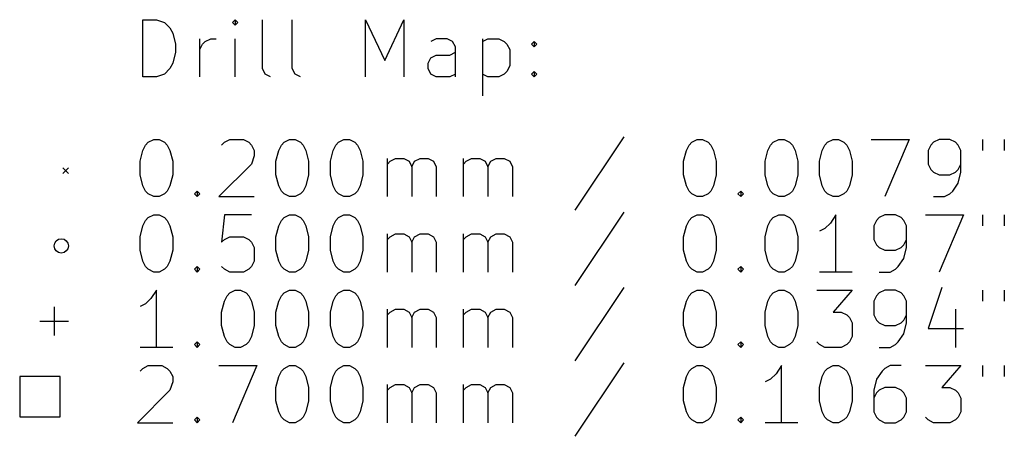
# Model space of a CAD drawing. Extents: x 33.2 to 103.1, y -81.5 to -35.5.
# Tile 1 of 3: x 33.2 to 67.7, y -81.3 to -66.7. Entities that reach past the tile are written whole.
import ezdxf

# ---------------------------------------------------------------- set-up
doc = ezdxf.new("R2010")
doc.units = 0
doc.layers.add('BLACK', color=7, linetype='CONTINUOUS')

msp = doc.modelspace()

# ---------------------------------------------------------------- linework, layer by layer
at = {"layer": 'BLACK', "linetype": 'CONTINUOUS'}
for p, q in [((37.5578, -68.6648), (37.5578, -66.6648)), ((37.5578, -66.6648), (38.034, -66.6648)), ((38.034, -66.6648), (38.3197, -66.7601)), ((38.3197, -66.7601), (38.5101, -66.9506)), ((40.7959, -66.6648), (40.7006, -66.7601)), ((40.7006, -66.7601), (40.7959, -66.8553)), ((40.8911, -66.7601), (40.7959, -66.6648)), ((40.7959, -66.6648), (40.7959, -66.8553)), ((40.7959, -66.8553), (40.8911, -66.7601)), ((41.7482, -68.3791), (41.7482, -66.6648)), ((42.7959, -68.3791), (42.7959, -66.6648)), ((45.3673, -68.6648), (45.3673, -66.6648)), ((45.3673, -66.6648), (46.034, -68.0934)), ((46.034, -68.0934), (46.7006, -66.6648)), ((46.7006, -66.6648), (46.7006, -68.6648)), ((38.5101, -66.9506), (38.6054, -67.141)), ((38.6054, -67.141), (38.7006, -67.522)), ((38.7006, -67.522), (38.7006, -67.8077)), ((39.5578, -68.6648), (39.5578, -67.3315)), ((39.5578, -67.7125), (39.653, -67.522)), ((39.653, -67.522), (39.7482, -67.4267)), ((39.7482, -67.4267), (39.9387, -67.3315)), ((39.9387, -67.3315), (40.1292, -67.3315)), ((40.7959, -68.6648), (40.7959, -67.3315)), ((47.8435, -67.3315), (47.653, -67.4267)), ((48.2244, -67.3315), (47.8435, -67.3315)), ((48.4149, -67.4267), (48.2244, -67.3315)), ((48.5101, -67.6172), (48.4149, -67.4267)), ((48.5101, -68.6648), (48.5101, -67.6172)), ((49.4625, -67.3315), (49.4625, -69.3315)), ((49.4625, -67.4267), (49.653, -67.3315)), ((49.653, -67.3315), (50.034, -67.3315)), ((50.034, -67.3315), (50.2244, -67.4267)), ((50.2244, -67.4267), (50.3197, -67.522)), ((50.3197, -67.522), (50.4149, -67.7125)), ((51.1768, -67.522), (51.2721, -67.4267)), ((51.2721, -67.6172), (51.1768, -67.522)), ((51.2721, -67.4267), (51.3673, -67.522)), ((51.2721, -67.4267), (51.2721, -67.6172)), ((51.3673, -67.522), (51.2721, -67.6172)), ((38.7006, -67.8077), (38.6054, -68.1886)), ((47.653, -67.9982), (47.8435, -67.9029)), ((47.8435, -67.9029), (48.3197, -67.9029)), ((48.3197, -67.9029), (48.5101, -67.8077)), ((50.4149, -67.7125), (50.4149, -68.2839)), ((38.6054, -68.1886), (38.5101, -68.3791)), ((47.5578, -68.1886), (47.653, -67.9982)), ((47.5578, -68.3791), (47.5578, -68.1886)), ((50.4149, -68.2839), (50.3197, -68.4744)), ((38.034, -68.6648), (37.5578, -68.6648)), ((38.3197, -68.5696), (38.034, -68.6648)), ((38.5101, -68.3791), (38.3197, -68.5696)), ((41.8435, -68.5696), (41.7482, -68.3791)), ((42.034, -68.6648), (41.8435, -68.5696)), ((42.8911, -68.5696), (42.7959, -68.3791)), ((43.0816, -68.6648), (42.8911, -68.5696)), ((47.653, -68.5696), (47.5578, -68.3791)), ((47.8435, -68.6648), (47.653, -68.5696)), ((48.3197, -68.6648), (47.8435, -68.6648)), ((48.5101, -68.5696), (48.3197, -68.6648)), ((49.653, -68.6648), (49.4625, -68.5696)), ((50.034, -68.6648), (49.653, -68.6648)), ((50.2244, -68.5696), (50.034, -68.6648)), ((50.3197, -68.4744), (50.2244, -68.5696)), ((51.1768, -68.5696), (51.2721, -68.4744)), ((51.2721, -68.6648), (51.1768, -68.5696)), ((51.2721, -68.4744), (51.3673, -68.5696)), ((51.2721, -68.4744), (51.2721, -68.6648)), ((51.3673, -68.5696), (51.2721, -68.6648)), ((37.5578, -71.2458), (37.653, -71.0553)), ((37.653, -71.0553), (37.7482, -70.9601)), ((37.7482, -70.9601), (37.9387, -70.8648)), ((37.9387, -70.8648), (38.1292, -70.8648)), ((38.1292, -70.8648), (38.3197, -70.9601)), ((38.3197, -70.9601), (38.4149, -71.0553)), ((38.4149, -71.0553), (38.5101, -71.2458)), ((40.3197, -71.0553), (40.4149, -70.9601)), ((40.4149, -70.9601), (40.6054, -70.8648)), ((40.6054, -70.8648), (41.0816, -70.8648)), ((41.0816, -70.8648), (41.2721, -70.9601)), ((41.2721, -70.9601), (41.3673, -71.0553)), ((41.3673, -71.0553), (41.4625, -71.2458)), ((42.3197, -71.2458), (42.4149, -71.0553)), ((42.4149, -71.0553), (42.5101, -70.9601)), ((42.5101, -70.9601), (42.7006, -70.8648)), ((42.7006, -70.8648), (42.8911, -70.8648)), ((42.8911, -70.8648), (43.0816, -70.9601)), ((43.0816, -70.9601), (43.1768, -71.0553)), ((43.1768, -71.0553), (43.2721, -71.2458)), ((44.2244, -71.2458), (44.3197, -71.0553)), ((44.3197, -71.0553), (44.4149, -70.9601)), ((44.4149, -70.9601), (44.6054, -70.8648)), ((44.6054, -70.8648), (44.7959, -70.8648)), ((44.7959, -70.8648), (44.9863, -70.9601)), ((44.9863, -70.9601), (45.0816, -71.0553)), ((45.0816, -71.0553), (45.1768, -71.2458)), ((54.4149, -70.7696), (52.7006, -73.341)), ((56.6054, -71.2458), (56.7006, -71.0553)), ((56.7006, -71.0553), (56.7959, -70.9601)), ((56.7959, -70.9601), (56.9863, -70.8648)), ((56.9863, -70.8648), (57.1768, -70.8648)), ((57.1768, -70.8648), (57.3673, -70.9601)), ((57.3673, -70.9601), (57.4625, -71.0553)), ((57.4625, -71.0553), (57.5578, -71.2458)), ((59.4625, -71.2458), (59.5578, -71.0553)), ((59.5578, -71.0553), (59.653, -70.9601)), ((59.653, -70.9601), (59.8435, -70.8648)), ((59.8435, -70.8648), (60.034, -70.8648)), ((60.034, -70.8648), (60.2244, -70.9601)), ((60.2244, -70.9601), (60.3197, -71.0553)), ((60.3197, -71.0553), (60.4149, -71.2458)), ((61.3673, -71.2458), (61.4625, -71.0553)), ((61.4625, -71.0553), (61.5578, -70.9601)), ((61.5578, -70.9601), (61.7482, -70.8648)), ((61.7482, -70.8648), (61.9387, -70.8648)), ((61.9387, -70.8648), (62.1292, -70.9601)), ((62.1292, -70.9601), (62.2244, -71.0553)), ((62.2244, -71.0553), (62.3197, -71.2458)), ((63.0816, -70.8648), (64.4149, -70.8648)), ((64.4149, -70.8648), (63.5578, -72.8648)), ((65.1768, -71.0553), (65.0816, -71.2458)), ((65.2721, -70.9601), (65.1768, -71.0553)), ((65.4625, -70.8648), (65.2721, -70.9601)), ((65.8435, -70.8648), (65.4625, -70.8648)), ((66.034, -70.9601), (65.8435, -70.8648)), ((66.1292, -71.0553), (66.034, -70.9601)), ((66.2244, -71.2458), (66.1292, -71.0553)), ((66.9863, -70.8648), (66.9863, -71.2458)), ((67.7482, -70.8648), (67.7482, -71.2458)), ((37.4625, -71.6267), (37.5578, -71.2458)), ((38.5101, -71.2458), (38.6054, -71.6267)), ((41.4625, -71.2458), (41.4625, -71.4363)), ((42.2244, -71.6267), (42.3197, -71.2458)), ((43.2721, -71.2458), (43.3673, -71.6267)), ((44.1292, -71.6267), (44.2244, -71.2458)), ((45.1768, -71.2458), (45.2721, -71.6267)), ((56.5102, -71.6267), (56.6054, -71.2458)), ((57.5578, -71.2458), (57.653, -71.6267)), ((59.3673, -71.6267), (59.4625, -71.2458)), ((60.4149, -71.2458), (60.5102, -71.6267)), ((61.2721, -71.6267), (61.3673, -71.2458)), ((62.3197, -71.2458), (62.4149, -71.6267)), ((65.0816, -71.2458), (65.0816, -71.722)), ((66.2244, -72.0077), (66.2244, -71.2458)), ((37.4625, -72.1029), (37.4625, -71.6267)), ((38.6054, -71.6267), (38.6054, -72.1029)), ((41.3673, -71.722), (40.2244, -72.8648)), ((41.4625, -71.4363), (41.3673, -71.722)), ((42.2244, -72.1029), (42.2244, -71.6267)), ((43.3673, -71.6267), (43.3673, -72.1029)), ((44.1292, -72.1029), (44.1292, -71.6267)), ((45.2721, -71.6267), (45.2721, -72.1029)), ((46.1292, -72.8648), (46.1292, -71.5315)), ((46.1292, -71.722), (46.2244, -71.6267)), ((46.2244, -71.6267), (46.4149, -71.5315)), ((46.4149, -71.5315), (46.7006, -71.5315)), ((46.7006, -71.5315), (46.8911, -71.6267)), ((46.8911, -71.6267), (46.9863, -71.8172)), ((46.9863, -71.8172), (47.0816, -71.6267)), ((47.0816, -71.6267), (47.2721, -71.5315)), ((47.2721, -71.5315), (47.5578, -71.5315)), ((47.5578, -71.5315), (47.7482, -71.6267)), ((47.7482, -71.6267), (47.8435, -71.8172)), ((48.7959, -72.8648), (48.7959, -71.5315)), ((48.7959, -71.722), (48.8911, -71.6267)), ((48.8911, -71.6267), (49.0816, -71.5315)), ((49.0816, -71.5315), (49.3673, -71.5315)), ((49.3673, -71.5315), (49.5578, -71.6267)), ((49.5578, -71.6267), (49.653, -71.8172)), ((49.653, -71.8172), (49.7482, -71.6267)), ((49.7482, -71.6267), (49.9387, -71.5315)), ((49.9387, -71.5315), (50.2244, -71.5315)), ((50.2244, -71.5315), (50.4149, -71.6267)), ((50.4149, -71.6267), (50.5101, -71.8172)), ((56.5102, -72.1029), (56.5102, -71.6267)), ((57.653, -71.6267), (57.653, -72.1029)), ((59.3673, -72.1029), (59.3673, -71.6267)), ((60.5102, -71.6267), (60.5102, -72.1029)), ((61.2721, -72.1029), (61.2721, -71.6267)), ((62.4149, -71.6267), (62.4149, -72.1029)), ((65.0816, -71.722), (65.1768, -71.9125)), ((66.1292, -71.9125), (66.2244, -71.722)), ((34.75, -71.85), (34.95, -72.05)), ((34.95, -71.85), (34.75, -72.05)), ((37.5578, -72.4839), (37.4625, -72.1029)), ((38.6054, -72.1029), (38.5101, -72.4839)), ((42.3197, -72.4839), (42.2244, -72.1029)), ((43.3673, -72.1029), (43.2721, -72.4839)), ((44.2244, -72.4839), (44.1292, -72.1029)), ((45.2721, -72.1029), (45.1768, -72.4839)), ((46.9863, -71.8172), (46.9863, -72.8648)), ((47.8435, -71.8172), (47.8435, -72.8648)), ((49.653, -71.8172), (49.653, -72.8648)), ((50.5101, -71.8172), (50.5101, -72.8648)), ((56.6054, -72.4839), (56.5102, -72.1029)), ((57.653, -72.1029), (57.5578, -72.4839)), ((59.4625, -72.4839), (59.3673, -72.1029)), ((60.5102, -72.1029), (60.4149, -72.4839)), ((61.3673, -72.4839), (61.2721, -72.1029)), ((62.4149, -72.1029), (62.3197, -72.4839)), ((65.1768, -71.9125), (65.2721, -72.0077)), ((65.2721, -72.0077), (65.4625, -72.1029)), ((65.4625, -72.1029), (65.8435, -72.1029)), ((65.8435, -72.1029), (66.034, -72.0077)), ((66.034, -72.0077), (66.1292, -71.9125)), ((66.1292, -72.3886), (66.2244, -72.0077)), ((65.9387, -72.6744), (66.1292, -72.3886)), ((37.653, -72.6744), (37.5578, -72.4839)), ((37.7482, -72.7696), (37.653, -72.6744)), ((37.9387, -72.8648), (37.7482, -72.7696)), ((38.3197, -72.7696), (38.1292, -72.8648)), ((38.4149, -72.6744), (38.3197, -72.7696)), ((38.5101, -72.4839), (38.4149, -72.6744)), ((39.3673, -72.7696), (39.4625, -72.6744)), ((39.4625, -72.8648), (39.3673, -72.7696)), ((39.4625, -72.6744), (39.5578, -72.7696)), ((39.4625, -72.6744), (39.4625, -72.8648)), ((39.5578, -72.7696), (39.4625, -72.8648)), ((42.4149, -72.6744), (42.3197, -72.4839)), ((42.5101, -72.7696), (42.4149, -72.6744)), ((42.7006, -72.8648), (42.5101, -72.7696)), ((43.0816, -72.7696), (42.8911, -72.8648)), ((43.1768, -72.6744), (43.0816, -72.7696)), ((43.2721, -72.4839), (43.1768, -72.6744)), ((44.3197, -72.6744), (44.2244, -72.4839)), ((44.4149, -72.7696), (44.3197, -72.6744)), ((44.6054, -72.8648), (44.4149, -72.7696)), ((44.9863, -72.7696), (44.7959, -72.8648)), ((45.0816, -72.6744), (44.9863, -72.7696)), ((45.1768, -72.4839), (45.0816, -72.6744)), ((56.7006, -72.6744), (56.6054, -72.4839)), ((56.7959, -72.7696), (56.7006, -72.6744)), ((56.9863, -72.8648), (56.7959, -72.7696)), ((57.3673, -72.7696), (57.1768, -72.8648)), ((57.4625, -72.6744), (57.3673, -72.7696)), ((57.5578, -72.4839), (57.4625, -72.6744)), ((58.4149, -72.7696), (58.5102, -72.6744)), ((58.5102, -72.8648), (58.4149, -72.7696)), ((58.5102, -72.6744), (58.6054, -72.7696)), ((58.5102, -72.6744), (58.5102, -72.8648)), ((58.6054, -72.7696), (58.5102, -72.8648)), ((59.5578, -72.6744), (59.4625, -72.4839)), ((59.653, -72.7696), (59.5578, -72.6744)), ((59.8435, -72.8648), (59.653, -72.7696)), ((60.2244, -72.7696), (60.034, -72.8648)), ((60.3197, -72.6744), (60.2244, -72.7696)), ((60.4149, -72.4839), (60.3197, -72.6744)), ((61.4625, -72.6744), (61.3673, -72.4839)), ((61.5578, -72.7696), (61.4625, -72.6744)), ((61.7482, -72.8648), (61.5578, -72.7696)), ((62.1292, -72.7696), (61.9387, -72.8648)), ((62.2244, -72.6744), (62.1292, -72.7696)), ((62.3197, -72.4839), (62.2244, -72.6744)), ((65.653, -72.8648), (65.8435, -72.7696)), ((65.8435, -72.7696), (65.9387, -72.6744)), ((38.1292, -72.8648), (37.9387, -72.8648)), ((40.2244, -72.8648), (41.4625, -72.8648)), ((42.8911, -72.8648), (42.7006, -72.8648)), ((44.7959, -72.8648), (44.6054, -72.8648)), ((57.1768, -72.8648), (56.9863, -72.8648)), ((60.034, -72.8648), (59.8435, -72.8648)), ((61.9387, -72.8648), (61.7482, -72.8648)), ((65.2721, -72.8648), (65.653, -72.8648)), ((54.4149, -73.4096), (52.7006, -75.981)), ((37.5578, -73.8858), (37.653, -73.6953)), ((37.653, -73.6953), (37.7482, -73.6001)), ((37.7482, -73.6001), (37.9387, -73.5048)), ((37.9387, -73.5048), (38.1292, -73.5048)), ((38.1292, -73.5048), (38.3197, -73.6001)), ((38.3197, -73.6001), (38.4149, -73.6953)), ((38.4149, -73.6953), (38.5101, -73.8858)), ((40.4149, -73.5048), (40.3197, -74.4572)), ((41.3673, -73.5048), (40.4149, -73.5048)), ((42.3197, -73.8858), (42.4149, -73.6953)), ((42.4149, -73.6953), (42.5101, -73.6001)), ((42.5101, -73.6001), (42.7006, -73.5048)), ((42.7006, -73.5048), (42.8911, -73.5048)), ((42.8911, -73.5048), (43.0816, -73.6001)), ((43.0816, -73.6001), (43.1768, -73.6953)), ((43.1768, -73.6953), (43.2721, -73.8858)), ((44.2244, -73.8858), (44.3197, -73.6953)), ((44.3197, -73.6953), (44.4149, -73.6001)), ((44.4149, -73.6001), (44.6054, -73.5048)), ((44.6054, -73.5048), (44.7959, -73.5048)), ((44.7959, -73.5048), (44.9863, -73.6001)), ((44.9863, -73.6001), (45.0816, -73.6953)), ((45.0816, -73.6953), (45.1768, -73.8858)), ((56.6054, -73.8858), (56.7006, -73.6953)), ((56.7006, -73.6953), (56.7959, -73.6001)), ((56.7959, -73.6001), (56.9863, -73.5048)), ((56.9863, -73.5048), (57.1768, -73.5048)), ((57.1768, -73.5048), (57.3673, -73.6001)), ((57.3673, -73.6001), (57.4625, -73.6953)), ((57.4625, -73.6953), (57.5578, -73.8858)), ((59.4625, -73.8858), (59.5578, -73.6953)), ((59.5578, -73.6953), (59.653, -73.6001)), ((59.653, -73.6001), (59.8435, -73.5048)), ((59.8435, -73.5048), (60.034, -73.5048)), ((60.034, -73.5048), (60.2244, -73.6001)), ((60.2244, -73.6001), (60.3197, -73.6953)), ((60.3197, -73.6953), (60.4149, -73.8858)), ((61.653, -73.7906), (61.4625, -73.981)), ((61.8435, -73.5048), (61.653, -73.7906)), ((61.8435, -75.5048), (61.8435, -73.5048)), ((63.2721, -73.6953), (63.1768, -73.8858)), ((63.3673, -73.6001), (63.2721, -73.6953)), ((63.5578, -73.5048), (63.3673, -73.6001)), ((63.9387, -73.5048), (63.5578, -73.5048)), ((64.1292, -73.6001), (63.9387, -73.5048)), ((64.2244, -73.6953), (64.1292, -73.6001)), ((64.3197, -73.8858), (64.2244, -73.6953)), ((64.9863, -73.5048), (66.3197, -73.5048)), ((66.3197, -73.5048), (65.4625, -75.5048)), ((66.9863, -73.5048), (66.9863, -73.8858)), ((67.7482, -73.5048), (67.7482, -73.8858)), ((37.4625, -74.2667), (37.5578, -73.8858)), ((38.5101, -73.8858), (38.6054, -74.2667)), ((42.2244, -74.2667), (42.3197, -73.8858)), ((43.2721, -73.8858), (43.3673, -74.2667)), ((44.1292, -74.2667), (44.2244, -73.8858)), ((45.1768, -73.8858), (45.2721, -74.2667)), ((46.1292, -75.5048), (46.1292, -74.1715)), ((46.2244, -74.2667), (46.4149, -74.1715)), ((46.4149, -74.1715), (46.7006, -74.1715)), ((46.7006, -74.1715), (46.8911, -74.2667)), ((47.0816, -74.2667), (47.2721, -74.1715)), ((47.2721, -74.1715), (47.5578, -74.1715)), ((47.5578, -74.1715), (47.7482, -74.2667)), ((48.7959, -75.5048), (48.7959, -74.1715)), ((48.8911, -74.2667), (49.0816, -74.1715)), ((49.0816, -74.1715), (49.3673, -74.1715)), ((49.3673, -74.1715), (49.5578, -74.2667)), ((49.7482, -74.2667), (49.9387, -74.1715)), ((49.9387, -74.1715), (50.2244, -74.1715)), ((50.2244, -74.1715), (50.4149, -74.2667)), ((56.5102, -74.2667), (56.6054, -73.8858)), ((57.5578, -73.8858), (57.653, -74.2667)), ((59.3673, -74.2667), (59.4625, -73.8858)), ((60.4149, -73.8858), (60.5102, -74.2667)), ((61.4625, -73.981), (61.2721, -74.0763)), ((63.1768, -73.8858), (63.1768, -74.362)), ((64.3197, -74.6477), (64.3197, -73.8858)), ((37.4625, -74.7429), (37.4625, -74.2667)), ((38.6054, -74.2667), (38.6054, -74.7429)), ((40.3197, -74.4572), (40.4149, -74.362)), ((40.4149, -74.362), (40.6054, -74.2667)), ((40.6054, -74.2667), (41.0816, -74.2667)), ((41.0816, -74.2667), (41.2721, -74.362)), ((41.2721, -74.362), (41.3673, -74.4572)), ((41.3673, -74.4572), (41.4625, -74.6477)), ((42.2244, -74.7429), (42.2244, -74.2667)), ((43.3673, -74.2667), (43.3673, -74.7429)), ((44.1292, -74.7429), (44.1292, -74.2667)), ((45.2721, -74.2667), (45.2721, -74.7429)), ((46.1292, -74.362), (46.2244, -74.2667)), ((46.8911, -74.2667), (46.9863, -74.4572)), ((46.9863, -74.4572), (47.0816, -74.2667)), ((46.9863, -74.4572), (46.9863, -75.5048)), ((47.7482, -74.2667), (47.8435, -74.4572)), ((47.8435, -74.4572), (47.8435, -75.5048)), ((48.7959, -74.362), (48.8911, -74.2667)), ((49.5578, -74.2667), (49.653, -74.4572)), ((49.653, -74.4572), (49.7482, -74.2667)), ((49.653, -74.4572), (49.653, -75.5048)), ((50.4149, -74.2667), (50.5101, -74.4572)), ((50.5101, -74.4572), (50.5101, -75.5048)), ((56.5102, -74.7429), (56.5102, -74.2667)), ((57.653, -74.2667), (57.653, -74.7429)), ((59.3673, -74.7429), (59.3673, -74.2667)), ((60.5102, -74.2667), (60.5102, -74.7429)), ((63.1768, -74.362), (63.2721, -74.5525)), ((64.2244, -74.5525), (64.3197, -74.362)), ((37.5578, -75.1239), (37.4625, -74.7429)), ((38.6054, -74.7429), (38.5101, -75.1239)), ((41.4625, -74.6477), (41.4625, -75.1239)), ((42.3197, -75.1239), (42.2244, -74.7429)), ((43.3673, -74.7429), (43.2721, -75.1239)), ((44.2244, -75.1239), (44.1292, -74.7429)), ((45.2721, -74.7429), (45.1768, -75.1239)), ((56.6054, -75.1239), (56.5102, -74.7429)), ((57.653, -74.7429), (57.5578, -75.1239)), ((59.4625, -75.1239), (59.3673, -74.7429)), ((60.5102, -74.7429), (60.4149, -75.1239)), ((63.2721, -74.5525), (63.3673, -74.6477)), ((63.3673, -74.6477), (63.5578, -74.7429)), ((63.5578, -74.7429), (63.9387, -74.7429)), ((63.9387, -74.7429), (64.1292, -74.6477)), ((64.1292, -74.6477), (64.2244, -74.5525)), ((64.2244, -75.0286), (64.3197, -74.6477)), ((37.653, -75.3144), (37.5578, -75.1239)), ((38.5101, -75.1239), (38.4149, -75.3144)), ((41.4625, -75.1239), (41.3673, -75.3144)), ((42.4149, -75.3144), (42.3197, -75.1239)), ((43.2721, -75.1239), (43.1768, -75.3144)), ((44.3197, -75.3144), (44.2244, -75.1239)), ((45.1768, -75.1239), (45.0816, -75.3144)), ((56.7006, -75.3144), (56.6054, -75.1239)), ((57.5578, -75.1239), (57.4625, -75.3144)), ((59.5578, -75.3144), (59.4625, -75.1239)), ((60.4149, -75.1239), (60.3197, -75.3144)), ((64.034, -75.3144), (64.2244, -75.0286)), ((37.7482, -75.4096), (37.653, -75.3144)), ((37.9387, -75.5048), (37.7482, -75.4096)), ((38.1292, -75.5048), (37.9387, -75.5048)), ((38.3197, -75.4096), (38.1292, -75.5048)), ((38.4149, -75.3144), (38.3197, -75.4096)), ((39.3673, -75.4096), (39.4625, -75.3144)), ((39.4625, -75.5048), (39.3673, -75.4096)), ((39.4625, -75.3144), (39.5578, -75.4096)), ((39.4625, -75.3144), (39.4625, -75.5048)), ((39.5578, -75.4096), (39.4625, -75.5048)), ((40.4149, -75.4096), (40.3197, -75.3144)), ((40.6054, -75.5048), (40.4149, -75.4096)), ((41.0816, -75.5048), (40.6054, -75.5048)), ((41.2721, -75.4096), (41.0816, -75.5048)), ((41.3673, -75.3144), (41.2721, -75.4096)), ((42.5101, -75.4096), (42.4149, -75.3144)), ((42.7006, -75.5048), (42.5101, -75.4096)), ((42.8911, -75.5048), (42.7006, -75.5048)), ((43.0816, -75.4096), (42.8911, -75.5048)), ((43.1768, -75.3144), (43.0816, -75.4096)), ((44.4149, -75.4096), (44.3197, -75.3144)), ((44.6054, -75.5048), (44.4149, -75.4096)), ((44.7959, -75.5048), (44.6054, -75.5048)), ((44.9863, -75.4096), (44.7959, -75.5048)), ((45.0816, -75.3144), (44.9863, -75.4096)), ((56.7959, -75.4096), (56.7006, -75.3144)), ((56.9863, -75.5048), (56.7959, -75.4096)), ((57.1768, -75.5048), (56.9863, -75.5048)), ((57.3673, -75.4096), (57.1768, -75.5048)), ((57.4625, -75.3144), (57.3673, -75.4096)), ((58.4149, -75.4096), (58.5102, -75.3144)), ((58.5102, -75.5048), (58.4149, -75.4096)), ((58.5102, -75.3144), (58.6054, -75.4096)), ((58.5102, -75.3144), (58.5102, -75.5048)), ((58.6054, -75.4096), (58.5102, -75.5048)), ((59.653, -75.4096), (59.5578, -75.3144)), ((59.8435, -75.5048), (59.653, -75.4096)), ((60.034, -75.5048), (59.8435, -75.5048)), ((60.2244, -75.4096), (60.034, -75.5048)), ((60.3197, -75.3144), (60.2244, -75.4096)), ((62.4149, -75.5048), (61.2721, -75.5048)), ((63.3673, -75.5048), (63.7482, -75.5048)), ((63.7482, -75.5048), (63.9387, -75.4096)), ((63.9387, -75.4096), (64.034, -75.3144)), ((38.034, -76.1448), (37.8435, -76.4306)), ((38.034, -78.1448), (38.034, -76.1448)), ((40.5101, -76.3353), (40.6054, -76.2401)), ((40.6054, -76.2401), (40.7959, -76.1448)), ((40.7959, -76.1448), (40.9863, -76.1448)), ((40.9863, -76.1448), (41.1768, -76.2401)), ((41.1768, -76.2401), (41.2721, -76.3353)), ((42.4149, -76.3353), (42.5101, -76.2401)), ((42.5101, -76.2401), (42.7006, -76.1448)), ((42.7006, -76.1448), (42.8911, -76.1448)), ((42.8911, -76.1448), (43.0816, -76.2401)), ((43.0816, -76.2401), (43.1768, -76.3353)), ((44.3197, -76.3353), (44.4149, -76.2401)), ((44.4149, -76.2401), (44.6054, -76.1448)), ((44.6054, -76.1448), (44.7959, -76.1448)), ((44.7959, -76.1448), (44.9863, -76.2401)), ((44.9863, -76.2401), (45.0816, -76.3353)), ((54.4149, -76.0496), (52.7006, -78.621)), ((56.7006, -76.3353), (56.7959, -76.2401)), ((56.7959, -76.2401), (56.9863, -76.1448)), ((56.9863, -76.1448), (57.1768, -76.1448)), ((57.1768, -76.1448), (57.3673, -76.2401)), ((57.3673, -76.2401), (57.4625, -76.3353)), ((59.5578, -76.3353), (59.653, -76.2401)), ((59.653, -76.2401), (59.8435, -76.1448)), ((59.8435, -76.1448), (60.034, -76.1448)), ((60.034, -76.1448), (60.2244, -76.2401)), ((60.2244, -76.2401), (60.3197, -76.3353)), ((61.1768, -76.1448), (62.4149, -76.1448)), ((62.4149, -76.1448), (61.7482, -76.9067)), ((63.3673, -76.2401), (63.2721, -76.3353)), ((63.5578, -76.1448), (63.3673, -76.2401)), ((63.9387, -76.1448), (63.5578, -76.1448)), ((64.1292, -76.2401), (63.9387, -76.1448)), ((64.2244, -76.3353), (64.1292, -76.2401)), ((65.5578, -76.0496), (65.0816, -77.4782)), ((66.9863, -76.1448), (66.9863, -76.5258)), ((67.7482, -76.1448), (67.7482, -76.5258)), ((37.8435, -76.4306), (37.653, -76.621)), ((40.3197, -76.9067), (40.4149, -76.5258)), ((40.4149, -76.5258), (40.5101, -76.3353)), ((41.2721, -76.3353), (41.3673, -76.5258)), ((41.3673, -76.5258), (41.4625, -76.9067)), ((42.2244, -76.9067), (42.3197, -76.5258)), ((42.3197, -76.5258), (42.4149, -76.3353)), ((43.1768, -76.3353), (43.2721, -76.5258)), ((43.2721, -76.5258), (43.3673, -76.9067)), ((44.1292, -76.9067), (44.2244, -76.5258)), ((44.2244, -76.5258), (44.3197, -76.3353)), ((45.0816, -76.3353), (45.1768, -76.5258)), ((45.1768, -76.5258), (45.2721, -76.9067)), ((56.5102, -76.9067), (56.6054, -76.5258)), ((56.6054, -76.5258), (56.7006, -76.3353)), ((57.4625, -76.3353), (57.5578, -76.5258)), ((57.5578, -76.5258), (57.653, -76.9067)), ((59.3673, -76.9067), (59.4625, -76.5258)), ((59.4625, -76.5258), (59.5578, -76.3353)), ((60.3197, -76.3353), (60.4149, -76.5258)), ((60.4149, -76.5258), (60.5102, -76.9067)), ((63.2721, -76.3353), (63.1768, -76.5258)), ((63.1768, -76.5258), (63.1768, -77.002)), ((64.3197, -76.5258), (64.2244, -76.3353)), ((64.3197, -77.2877), (64.3197, -76.5258)), ((34.45, -76.73), (34.45, -77.73)), ((37.653, -76.621), (37.4625, -76.7163)), ((40.3197, -77.3829), (40.3197, -76.9067)), ((41.4625, -76.9067), (41.4625, -77.3829)), ((42.2244, -77.3829), (42.2244, -76.9067)), ((43.3673, -76.9067), (43.3673, -77.3829)), ((44.1292, -77.3829), (44.1292, -76.9067)), ((45.2721, -76.9067), (45.2721, -77.3829)), ((46.1292, -78.1448), (46.1292, -76.8115)), ((46.1292, -77.002), (46.2244, -76.9067)), ((46.2244, -76.9067), (46.4149, -76.8115)), ((46.4149, -76.8115), (46.7006, -76.8115)), ((46.7006, -76.8115), (46.8911, -76.9067)), ((46.8911, -76.9067), (46.9863, -77.0972)), ((46.9863, -77.0972), (47.0816, -76.9067)), ((47.0816, -76.9067), (47.2721, -76.8115)), ((47.2721, -76.8115), (47.5578, -76.8115)), ((47.5578, -76.8115), (47.7482, -76.9067)), ((47.7482, -76.9067), (47.8435, -77.0972)), ((48.7959, -78.1448), (48.7959, -76.8115)), ((48.7959, -77.002), (48.8911, -76.9067)), ((48.8911, -76.9067), (49.0816, -76.8115)), ((49.0816, -76.8115), (49.3673, -76.8115)), ((49.3673, -76.8115), (49.5578, -76.9067)), ((49.5578, -76.9067), (49.653, -77.0972)), ((49.653, -77.0972), (49.7482, -76.9067)), ((49.7482, -76.9067), (49.9387, -76.8115)), ((49.9387, -76.8115), (50.2244, -76.8115)), ((50.2244, -76.8115), (50.4149, -76.9067)), ((50.4149, -76.9067), (50.5101, -77.0972)), ((56.5102, -77.3829), (56.5102, -76.9067)), ((57.653, -76.9067), (57.653, -77.3829)), ((59.3673, -77.3829), (59.3673, -76.9067)), ((60.5102, -76.9067), (60.5102, -77.3829)), ((61.7482, -76.9067), (62.034, -76.9067)), ((62.034, -76.9067), (62.2244, -77.002)), ((66.034, -76.8115), (66.034, -78.1448)), ((33.95, -77.23), (34.95, -77.23)), ((46.9863, -77.0972), (46.9863, -78.1448)), ((47.8435, -77.0972), (47.8435, -78.1448)), ((49.653, -77.0972), (49.653, -78.1448)), ((50.5101, -77.0972), (50.5101, -78.1448)), ((62.2244, -77.002), (62.3197, -77.0972)), ((62.3197, -77.0972), (62.4149, -77.2877)), ((62.4149, -77.2877), (62.4149, -77.7639)), ((63.1768, -77.002), (63.2721, -77.1925)), ((63.2721, -77.1925), (63.3673, -77.2877)), ((63.3673, -77.2877), (63.5578, -77.3829)), ((63.9387, -77.3829), (64.1292, -77.2877)), ((64.1292, -77.2877), (64.2244, -77.1925)), ((64.2244, -77.1925), (64.3197, -77.002)), ((64.2244, -77.6686), (64.3197, -77.2877)), ((40.4149, -77.7639), (40.3197, -77.3829)), ((41.4625, -77.3829), (41.3673, -77.7639)), ((42.3197, -77.7639), (42.2244, -77.3829)), ((43.3673, -77.3829), (43.2721, -77.7639)), ((44.2244, -77.7639), (44.1292, -77.3829)), ((45.2721, -77.3829), (45.1768, -77.7639)), ((56.6054, -77.7639), (56.5102, -77.3829)), ((57.653, -77.3829), (57.5578, -77.7639)), ((59.4625, -77.7639), (59.3673, -77.3829)), ((60.5102, -77.3829), (60.4149, -77.7639)), ((63.5578, -77.3829), (63.9387, -77.3829)), ((65.0816, -77.4782), (66.3197, -77.4782)), ((39.3673, -78.0496), (39.4625, -77.9544)), ((39.4625, -77.9544), (39.5578, -78.0496)), ((39.4625, -77.9544), (39.4625, -78.1448)), ((40.5101, -77.9544), (40.4149, -77.7639)), ((40.6054, -78.0496), (40.5101, -77.9544)), ((41.2721, -77.9544), (41.1768, -78.0496)), ((41.3673, -77.7639), (41.2721, -77.9544)), ((42.4149, -77.9544), (42.3197, -77.7639)), ((42.5101, -78.0496), (42.4149, -77.9544)), ((43.1768, -77.9544), (43.0816, -78.0496)), ((43.2721, -77.7639), (43.1768, -77.9544)), ((44.3197, -77.9544), (44.2244, -77.7639)), ((44.4149, -78.0496), (44.3197, -77.9544)), ((45.0816, -77.9544), (44.9863, -78.0496)), ((45.1768, -77.7639), (45.0816, -77.9544)), ((56.7006, -77.9544), (56.6054, -77.7639)), ((56.7959, -78.0496), (56.7006, -77.9544)), ((57.4625, -77.9544), (57.3673, -78.0496)), ((57.5578, -77.7639), (57.4625, -77.9544)), ((58.4149, -78.0496), (58.5102, -77.9544)), ((58.5102, -77.9544), (58.6054, -78.0496)), ((58.5102, -77.9544), (58.5102, -78.1448)), ((59.5578, -77.9544), (59.4625, -77.7639)), ((59.653, -78.0496), (59.5578, -77.9544)), ((60.3197, -77.9544), (60.2244, -78.0496)), ((60.4149, -77.7639), (60.3197, -77.9544)), ((61.2721, -78.0496), (61.1768, -77.9544)), ((62.3197, -77.9544), (62.2244, -78.0496)), ((62.4149, -77.7639), (62.3197, -77.9544)), ((63.9387, -78.0496), (64.034, -77.9544)), ((64.034, -77.9544), (64.2244, -77.6686)), ((38.6054, -78.1448), (37.4625, -78.1448)), ((39.4625, -78.1448), (39.3673, -78.0496)), ((39.5578, -78.0496), (39.4625, -78.1448)), ((40.7959, -78.1448), (40.6054, -78.0496)), ((40.9863, -78.1448), (40.7959, -78.1448)), ((41.1768, -78.0496), (40.9863, -78.1448)), ((42.7006, -78.1448), (42.5101, -78.0496)), ((42.8911, -78.1448), (42.7006, -78.1448)), ((43.0816, -78.0496), (42.8911, -78.1448)), ((44.6054, -78.1448), (44.4149, -78.0496)), ((44.7959, -78.1448), (44.6054, -78.1448)), ((44.9863, -78.0496), (44.7959, -78.1448)), ((56.9863, -78.1448), (56.7959, -78.0496)), ((57.1768, -78.1448), (56.9863, -78.1448)), ((57.3673, -78.0496), (57.1768, -78.1448)), ((58.5102, -78.1448), (58.4149, -78.0496)), ((58.6054, -78.0496), (58.5102, -78.1448)), ((59.8435, -78.1448), (59.653, -78.0496)), ((60.034, -78.1448), (59.8435, -78.1448)), ((60.2244, -78.0496), (60.034, -78.1448)), ((61.4625, -78.1448), (61.2721, -78.0496)), ((62.034, -78.1448), (61.4625, -78.1448)), ((62.2244, -78.0496), (62.034, -78.1448)), ((63.3673, -78.1448), (63.7482, -78.1448)), ((63.7482, -78.1448), (63.9387, -78.0496)), ((37.4625, -78.9753), (37.5578, -78.8801)), ((37.5578, -78.8801), (37.7482, -78.7848)), ((37.7482, -78.7848), (38.2244, -78.7848)), ((38.2244, -78.7848), (38.4149, -78.8801)), ((38.4149, -78.8801), (38.5101, -78.9753)), ((38.5101, -78.9753), (38.6054, -79.1658)), ((40.2244, -78.7848), (41.5578, -78.7848)), ((41.5578, -78.7848), (40.7006, -80.7848)), ((42.3197, -79.1658), (42.4149, -78.9753)), ((42.4149, -78.9753), (42.5101, -78.8801)), ((42.5101, -78.8801), (42.7006, -78.7848)), ((42.7006, -78.7848), (42.8911, -78.7848)), ((42.8911, -78.7848), (43.0816, -78.8801)), ((43.0816, -78.8801), (43.1768, -78.9753)), ((43.1768, -78.9753), (43.2721, -79.1658)), ((44.2244, -79.1658), (44.3197, -78.9753)), ((44.3197, -78.9753), (44.4149, -78.8801)), ((44.4149, -78.8801), (44.6054, -78.7848)), ((44.6054, -78.7848), (44.7959, -78.7848)), ((44.7959, -78.7848), (44.9863, -78.8801)), ((44.9863, -78.8801), (45.0816, -78.9753)), ((45.0816, -78.9753), (45.1768, -79.1658)), ((54.4149, -78.6896), (52.7006, -81.261)), ((56.6054, -79.1658), (56.7006, -78.9753)), ((56.7006, -78.9753), (56.7959, -78.8801)), ((56.7959, -78.8801), (56.9863, -78.7848)), ((56.9863, -78.7848), (57.1768, -78.7848)), ((57.1768, -78.7848), (57.3673, -78.8801)), ((57.3673, -78.8801), (57.4625, -78.9753)), ((57.4625, -78.9753), (57.5578, -79.1658)), ((59.9387, -78.7848), (59.7482, -79.0706)), ((59.9387, -80.7848), (59.9387, -78.7848)), ((61.3673, -79.1658), (61.4625, -78.9753)), ((61.4625, -78.9753), (61.5578, -78.8801)), ((61.5578, -78.8801), (61.7482, -78.7848)), ((61.7482, -78.7848), (61.9387, -78.7848)), ((61.9387, -78.7848), (62.1292, -78.8801)), ((62.1292, -78.8801), (62.2244, -78.9753)), ((62.2244, -78.9753), (62.3197, -79.1658)), ((63.4625, -78.9753), (63.2721, -79.261)), ((63.5578, -78.8801), (63.4625, -78.9753)), ((63.7482, -78.7848), (63.5578, -78.8801)), ((64.1292, -78.7848), (63.7482, -78.7848)), ((64.9863, -78.7848), (66.2244, -78.7848)), ((66.2244, -78.7848), (65.5578, -79.5467)), ((66.9863, -78.7848), (66.9863, -79.1658)), ((67.7482, -78.7848), (67.7482, -79.1658)), ((34.6571, -79.1629), (33.2429, -79.1629)), ((33.2429, -79.1629), (33.2429, -80.5771)), ((34.6571, -80.5771), (34.6571, -79.1629)), ((38.6054, -79.3563), (38.5101, -79.642)), ((38.6054, -79.1658), (38.6054, -79.3563)), ((42.2244, -79.5467), (42.3197, -79.1658)), ((43.2721, -79.1658), (43.3673, -79.5467)), ((44.1292, -79.5467), (44.2244, -79.1658)), ((45.1768, -79.1658), (45.2721, -79.5467)), ((56.5102, -79.5467), (56.6054, -79.1658)), ((57.5578, -79.1658), (57.653, -79.5467)), ((59.5578, -79.261), (59.3673, -79.3563)), ((59.7482, -79.0706), (59.5578, -79.261)), ((61.2721, -79.5467), (61.3673, -79.1658)), ((62.3197, -79.1658), (62.4149, -79.5467)), ((63.2721, -79.261), (63.1768, -79.642)), ((38.5101, -79.642), (37.3673, -80.7848)), ((42.2244, -80.0229), (42.2244, -79.5467)), ((43.3673, -79.5467), (43.3673, -80.0229)), ((44.1292, -80.0229), (44.1292, -79.5467)), ((45.2721, -79.5467), (45.2721, -80.0229)), ((46.1292, -80.7848), (46.1292, -79.4515)), ((46.1292, -79.642), (46.2244, -79.5467)), ((46.2244, -79.5467), (46.4149, -79.4515)), ((46.4149, -79.4515), (46.7006, -79.4515)), ((46.7006, -79.4515), (46.8911, -79.5467)), ((46.8911, -79.5467), (46.9863, -79.7372)), ((46.9863, -79.7372), (47.0816, -79.5467)), ((47.0816, -79.5467), (47.2721, -79.4515)), ((47.2721, -79.4515), (47.5578, -79.4515)), ((47.5578, -79.4515), (47.7482, -79.5467)), ((47.7482, -79.5467), (47.8435, -79.7372)), ((48.7959, -80.7848), (48.7959, -79.4515)), ((48.7959, -79.642), (48.8911, -79.5467)), ((48.8911, -79.5467), (49.0816, -79.4515)), ((49.0816, -79.4515), (49.3673, -79.4515)), ((49.3673, -79.4515), (49.5578, -79.5467)), ((49.5578, -79.5467), (49.653, -79.7372)), ((49.653, -79.7372), (49.7482, -79.5467)), ((49.7482, -79.5467), (49.9387, -79.4515)), ((49.9387, -79.4515), (50.2244, -79.4515)), ((50.2244, -79.4515), (50.4149, -79.5467)), ((50.4149, -79.5467), (50.5101, -79.7372)), ((56.5102, -80.0229), (56.5102, -79.5467)), ((57.653, -79.5467), (57.653, -80.0229)), ((61.2721, -80.0229), (61.2721, -79.5467)), ((62.4149, -79.5467), (62.4149, -80.0229)), ((63.1768, -79.642), (63.1768, -80.4039)), ((63.3673, -79.642), (63.2721, -79.7372)), ((63.5578, -79.5467), (63.3673, -79.642)), ((63.9387, -79.5467), (63.5578, -79.5467)), ((64.1292, -79.642), (63.9387, -79.5467)), ((64.2244, -79.7372), (64.1292, -79.642)), ((65.5578, -79.5467), (65.8435, -79.5467)), ((65.8435, -79.5467), (66.034, -79.642)), ((66.034, -79.642), (66.1292, -79.7372)), ((42.3197, -80.4039), (42.2244, -80.0229)), ((43.3673, -80.0229), (43.2721, -80.4039)), ((44.2244, -80.4039), (44.1292, -80.0229)), ((45.2721, -80.0229), (45.1768, -80.4039)), ((46.9863, -79.7372), (46.9863, -80.7848)), ((47.8435, -79.7372), (47.8435, -80.7848)), ((49.653, -79.7372), (49.653, -80.7848)), ((50.5101, -79.7372), (50.5101, -80.7848)), ((56.6054, -80.4039), (56.5102, -80.0229)), ((57.653, -80.0229), (57.5578, -80.4039)), ((61.3673, -80.4039), (61.2721, -80.0229)), ((62.4149, -80.0229), (62.3197, -80.4039)), ((63.2721, -79.7372), (63.1768, -79.9277)), ((64.3197, -79.9277), (64.2244, -79.7372)), ((64.3197, -80.4039), (64.3197, -79.9277)), ((66.1292, -79.7372), (66.2244, -79.9277)), ((66.2244, -79.9277), (66.2244, -80.4039)), ((33.2429, -80.5771), (34.6571, -80.5771)), ((39.3673, -80.6896), (39.4625, -80.5944)), ((39.4625, -80.7848), (39.3673, -80.6896)), ((39.4625, -80.5944), (39.5578, -80.6896)), ((39.4625, -80.5944), (39.4625, -80.7848)), ((39.5578, -80.6896), (39.4625, -80.7848)), ((42.4149, -80.5944), (42.3197, -80.4039)), ((42.5101, -80.6896), (42.4149, -80.5944)), ((42.7006, -80.7848), (42.5101, -80.6896)), ((43.0816, -80.6896), (42.8911, -80.7848)), ((43.1768, -80.5944), (43.0816, -80.6896)), ((43.2721, -80.4039), (43.1768, -80.5944)), ((44.3197, -80.5944), (44.2244, -80.4039)), ((44.4149, -80.6896), (44.3197, -80.5944)), ((44.6054, -80.7848), (44.4149, -80.6896)), ((44.9863, -80.6896), (44.7959, -80.7848)), ((45.0816, -80.5944), (44.9863, -80.6896)), ((45.1768, -80.4039), (45.0816, -80.5944)), ((56.7006, -80.5944), (56.6054, -80.4039)), ((56.7959, -80.6896), (56.7006, -80.5944)), ((56.9863, -80.7848), (56.7959, -80.6896)), ((57.3673, -80.6896), (57.1768, -80.7848)), ((57.4625, -80.5944), (57.3673, -80.6896)), ((57.5578, -80.4039), (57.4625, -80.5944)), ((58.4149, -80.6896), (58.5102, -80.5944)), ((58.5102, -80.7848), (58.4149, -80.6896)), ((58.5102, -80.5944), (58.6054, -80.6896)), ((58.5102, -80.5944), (58.5102, -80.7848)), ((58.6054, -80.6896), (58.5102, -80.7848)), ((61.4625, -80.5944), (61.3673, -80.4039)), ((61.5578, -80.6896), (61.4625, -80.5944)), ((61.7482, -80.7848), (61.5578, -80.6896)), ((62.1292, -80.6896), (61.9387, -80.7848)), ((62.2244, -80.5944), (62.1292, -80.6896)), ((62.3197, -80.4039), (62.2244, -80.5944)), ((63.1768, -80.4039), (63.2721, -80.5944)), ((63.2721, -80.5944), (63.3673, -80.6896)), ((63.3673, -80.6896), (63.5578, -80.7848)), ((63.9387, -80.7848), (64.1292, -80.6896)), ((64.1292, -80.6896), (64.2244, -80.5944)), ((64.2244, -80.5944), (64.3197, -80.4039)), ((65.0816, -80.6896), (64.9863, -80.5944)), ((65.2721, -80.7848), (65.0816, -80.6896)), ((66.034, -80.6896), (65.8435, -80.7848)), ((66.1292, -80.5944), (66.034, -80.6896)), ((66.2244, -80.4039), (66.1292, -80.5944)), ((37.3673, -80.7848), (38.6054, -80.7848)), ((42.8911, -80.7848), (42.7006, -80.7848)), ((44.7959, -80.7848), (44.6054, -80.7848)), ((57.1768, -80.7848), (56.9863, -80.7848)), ((60.5102, -80.7848), (59.3673, -80.7848)), ((61.9387, -80.7848), (61.7482, -80.7848)), ((63.5578, -80.7848), (63.9387, -80.7848)), ((65.8435, -80.7848), (65.2721, -80.7848))]:
    msp.add_line(p, q, dxfattribs=at)
at = {"layer": 'BLACK'}
msp.add_circle((34.7, -74.59), 0.25, dxfattribs=at)

doc.saveas('drawing.dxf')
